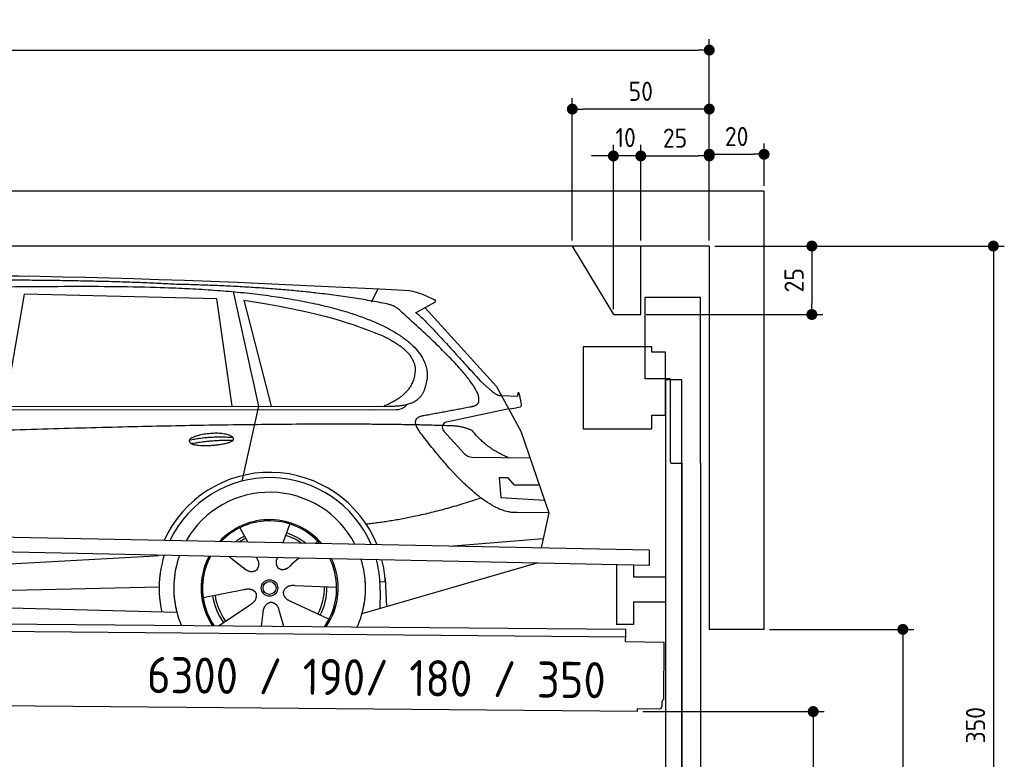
# Model space of a CAD drawing. Header units: millimetres. Extents: x -411 to 6777, y 0 to 6427.
# Tile 6 of 6: x 3183 to 6777, y 3726 to 6427. Entities that reach past the tile are written whole.
import ezdxf

# ---------------------------------------------------------------- set-up
doc = ezdxf.new("R2010")
doc.units = ezdxf.units.MM
doc.layers.add('4', color=3, linetype='Continuous')
for name, color, linetype, lineweight in [('car', 10, 'Continuous', 25), ('Freiraum', 7, 'Continuous', 25), ('Gebäude', 7, 'Continuous', 25), ('Logo', 7, 'Continuous', 25), ('Plattform', 7, 'Continuous', 25), ('Ständer vorne', 7, 'Continuous', 25), ('Tor', 200, 'Continuous', 25)]:
    doc.layers.add(name, color=color, linetype=linetype, lineweight=lineweight)
doc.styles.get("Standard").update_dxf_attribs({"font": 'ISOCP.SHX'})
doc.dimstyles.new('GEN-ISO', dxfattribs={"dimscale": 20, "dimtxt": 3.5, "dimasz": 2, "dimexe": 2, "dimexo": 1, "dimgap": 1.5, "dimtad": 1, "dimdec": 1, "dimlfac": 0.1, "dimdsep": 46, "dimtxsty": 'STANDARD', "dimblk": 'PUNKT', "dimcen": 2, "dimclrd": 256, "dimclre": 256, "dimclrt": 2, "dimadec": 0, "dimazin": 0, "dimtp": 0.1, "dimtm": 0.1, "dimtfac": 0.71, "dimtdec": 1, "dimtmove": 2, "dimatfit": 3, "dimldrblk": 'PUNKT', "dimfxl": 2, "dimtolj": 1, "dimarcsym": 0})

# ---------------------------------------------------------------- blocks, each defined once
blk = doc.blocks.new('PUNKT')
at = {"layer": '4', "color": 0, "linetype": 'ByBlock'}
blk.add_line((-0.5, 0), (-1, 0), dxfattribs=at)
at = {"layer": '4', "color": 0, "linetype": 'ByBlock', "const_width": 0.5}
blk.add_lwpolyline([(-0.25, 0, 1), (0.25, 0, 1)], format="xyb", close=True, dxfattribs=at)
blk = doc.blocks.new('*D34')
at = {"layer": '4', "lineweight": -2, "transparency": 16777216}
for p, q in [((5720, 5600), (6776.9, 5600)), ((6736.9, 5560), (6736.9, 2140)), ((6295.4, 2100), (6776.9, 2100))]:
    blk.add_line(p, q, dxfattribs=at)
at = {"layer": 'Defpoints', "color": 0, "transparency": 16777216}
for p in [(5700, 5600), (6275.4, 2100), (6736.9, 2100)]:
    blk.add_point(p, dxfattribs=at)
at = {"layer": '4', "lineweight": -2, "transparency": 16777216, "xscale": 40, "yscale": 40, "zscale": 40}
for p, rotation in [((6736.9, 5600), 90), ((6736.9, 2100), 270)]:
    blk.add_blockref('PUNKT', p, dxfattribs=dict(at, rotation=rotation))
at = {"layer": '4', "color": 2, "transparency": 16777216, "insert": (6671.9, 3850), "char_height": 70, "attachment_point": 5, "rotation": 90}
blk.add_mtext('350', dxfattribs=at)
blk = doc.blocks.new('*D36')
at = {"layer": '4', "lineweight": -2, "transparency": 16777216}
for p, q in [((5920, 4200), (6446.5, 4200)), ((6406.5, 4160), (6406.5, 2140)), ((6295.4, 2100), (6446.5, 2100))]:
    blk.add_line(p, q, dxfattribs=at)
at = {"layer": 'Defpoints', "color": 0, "transparency": 16777216}
for p in [(5900, 4200), (6275.4, 2100), (6406.5, 2100)]:
    blk.add_point(p, dxfattribs=at)
at = {"layer": '4', "lineweight": -2, "transparency": 16777216, "xscale": 40, "yscale": 40, "zscale": 40}
for p, rotation in [((6406.5, 4200), 90), ((6406.5, 2100), 270)]:
    blk.add_blockref('PUNKT', p, dxfattribs=dict(at, rotation=rotation))
at = {"layer": '4', "color": 2, "transparency": 16777216, "insert": (6341.5, 3150), "char_height": 70, "attachment_point": 5, "rotation": 90}
blk.add_mtext('H2', dxfattribs=at)
blk = doc.blocks.new('*D37')
at = {"layer": '4', "lineweight": -2, "transparency": 16777216}
for p, q in [((200, 5620.9), (200, 6355.8)), ((5700, 5820.9), (5700, 6355.8)), ((240, 6315.8), (5660, 6315.8))]:
    blk.add_line(p, q, dxfattribs=at)
at = {"layer": 'Defpoints', "color": 0, "transparency": 16777216}
for p in [(5700, 6315.8), (5700, 5800.9), (200, 5600.9)]:
    blk.add_point(p, dxfattribs=at)
at = {"layer": '4', "lineweight": -2, "transparency": 16777216, "xscale": 40, "yscale": 40, "zscale": 40, "rotation": 180}
blk.add_blockref('PUNKT', (200, 6315.8), dxfattribs=at)
at = {"layer": '4', "lineweight": -2, "transparency": 16777216, "xscale": 40, "yscale": 40, "zscale": 40}
blk.add_blockref('PUNKT', (5700, 6315.8), dxfattribs=at)
at = {"layer": '4', "color": 2, "transparency": 16777216, "insert": (2950, 6380.8), "char_height": 70, "attachment_point": 5}
blk.add_mtext('550', dxfattribs=at)
blk = doc.blocks.new('*D38')
at = {"layer": '4', "lineweight": -2, "transparency": 16777216}
for p, q in [((5457.5, 3900), (6119.3, 3900)), ((6079.3, 3860), (6079.3, 2140)), ((6099.3, 2100), (6119.3, 2100))]:
    blk.add_line(p, q, dxfattribs=at)
at = {"layer": 'Defpoints', "color": 0, "transparency": 16777216}
for p in [(5437.5, 3900), (6079.3, 2100), (6079.3, 2100)]:
    blk.add_point(p, dxfattribs=at)
at = {"layer": '4', "lineweight": -2, "transparency": 16777216, "xscale": 40, "yscale": 40, "zscale": 40}
for p, rotation in [((6079.3, 3900), 90), ((6079.3, 2100), 270)]:
    blk.add_blockref('PUNKT', p, dxfattribs=dict(at, rotation=rotation))
at = {"layer": '4', "color": 2, "transparency": 16777216, "insert": (6004.7, 3009.2), "char_height": 70, "attachment_point": 5, "rotation": 90}
blk.add_mtext('180', dxfattribs=at)
blk = doc.blocks.new('*D39')
at = {"layer": '4', "lineweight": -2, "transparency": 16777216}
for p, q in [((5450, 5771.3), (5450, 5969.1)), ((5700, 5770.9), (5700, 5969.1)), ((5490, 5929.1), (5660, 5929.1))]:
    blk.add_line(p, q, dxfattribs=at)
at = {"layer": 'Defpoints', "color": 0, "transparency": 16777216}
for p in [(5700, 5929.1), (5450, 5751.3), (5700, 5750.9)]:
    blk.add_point(p, dxfattribs=at)
at = {"layer": '4', "lineweight": -2, "transparency": 16777216, "xscale": 40, "yscale": 40, "zscale": 40, "rotation": 180}
blk.add_blockref('PUNKT', (5450, 5929.1), dxfattribs=at)
at = {"layer": '4', "lineweight": -2, "transparency": 16777216, "xscale": 40, "yscale": 40, "zscale": 40}
blk.add_blockref('PUNKT', (5700, 5929.1), dxfattribs=at)
at = {"layer": '4', "color": 2, "transparency": 16777216, "insert": (5575, 5994.2), "char_height": 70, "attachment_point": 5}
blk.add_mtext('25', dxfattribs=at)
blk = doc.blocks.new('*D40')
at = {"layer": '4', "lineweight": -2, "transparency": 16777216}
for p, q in [((5200, 5620), (5200, 6140.1)), ((5700, 5620), (5700, 6140.1)), ((5660, 6100.1), (5240, 6100.1))]:
    blk.add_line(p, q, dxfattribs=at)
at = {"layer": 'Defpoints', "color": 0, "transparency": 16777216}
for p in [(5200, 6100.1), (5200, 5600), (5700, 5600)]:
    blk.add_point(p, dxfattribs=at)
at = {"layer": '4', "lineweight": -2, "transparency": 16777216, "xscale": 40, "yscale": 40, "zscale": 40, "rotation": 180}
blk.add_blockref('PUNKT', (5200, 6100.1), dxfattribs=at)
at = {"layer": '4', "lineweight": -2, "transparency": 16777216, "xscale": 40, "yscale": 40, "zscale": 40}
blk.add_blockref('PUNKT', (5700, 6100.1), dxfattribs=at)
at = {"layer": '4', "color": 2, "transparency": 16777216, "insert": (5450, 6165.1), "char_height": 70, "attachment_point": 5}
blk.add_mtext('50', dxfattribs=at)
blk = doc.blocks.new('*D41')
at = {"layer": '4', "lineweight": -2, "transparency": 16777216}
for p, q in [((5720, 5600), (6114.4, 5600)), ((6074.4, 5560), (6074.4, 5390)), ((5470, 5350), (6114.4, 5350))]:
    blk.add_line(p, q, dxfattribs=at)
at = {"layer": 'Defpoints', "color": 0, "transparency": 16777216}
for p in [(5700, 5600), (5450, 5350), (6074.4, 5350)]:
    blk.add_point(p, dxfattribs=at)
at = {"layer": '4', "lineweight": -2, "transparency": 16777216, "xscale": 40, "yscale": 40, "zscale": 40}
for p, rotation in [((6074.4, 5600), 90), ((6074.4, 5350), 270)]:
    blk.add_blockref('PUNKT', p, dxfattribs=dict(at, rotation=rotation))
at = {"layer": '4', "color": 2, "transparency": 16777216, "insert": (6009.4, 5475), "char_height": 70, "attachment_point": 5, "rotation": 90}
blk.add_mtext('25', dxfattribs=at)
blk = doc.blocks.new('*D42')
at = {"layer": '4', "lineweight": -2, "transparency": 16777216}
for p, q in [((5350, 5370), (5350, 5969.1)), ((5450, 5620), (5450, 5969.1)), ((5310, 5929.1), (5270, 5929.1)), ((5450, 5929.1), (5350, 5929.1)), ((5490, 5929.1), (5530, 5929.1))]:
    blk.add_line(p, q, dxfattribs=at)
at = {"layer": 'Defpoints', "color": 0, "transparency": 16777216}
for p in [(5350, 5929.1), (5450, 5600), (5350, 5350)]:
    blk.add_point(p, dxfattribs=at)
at = {"layer": '4', "lineweight": -2, "transparency": 16777216, "xscale": 40, "yscale": 40, "zscale": 40}
blk.add_blockref('PUNKT', (5350, 5929.1), dxfattribs=at)
at = {"layer": '4', "lineweight": -2, "transparency": 16777216, "xscale": 40, "yscale": 40, "zscale": 40, "rotation": 180}
blk.add_blockref('PUNKT', (5450, 5929.1), dxfattribs=at)
at = {"layer": '4', "color": 2, "transparency": 16777216, "insert": (5394.7, 5996.1), "char_height": 70, "attachment_point": 5}
blk.add_mtext('10', dxfattribs=at)
blk = doc.blocks.new('Car')
at = {"layer": 'car'}
for p, q in [((3912.5, 5469.5), (4009.1, 5052.1)), ((4417.8, 5436.7), (4441.6, 5484.2)), ((3083.6, 5043.1), (3150.7, 5452.9)), ((3852.4, 5443), (3150.7, 5452.9)), ((3911.9, 5051.1), (3852.4, 5443)), ((3952, 5438.8), (4055.1, 5052.5)), ((4649.3, 5438.1), (4579.2, 5398.9)), ((4612.5, 5417.5), (4876.8, 5131.6)), ((4816.5, 5152.7), (4862.1, 5112.8)), ((4876.8, 5131.6), (4967.4, 4969.4)), ((4894.7, 5099.6), (4954.9, 5097.5)), ((1784.8, 5021.7), (4428.1, 5042.7)), ((1831.7, 5031), (4483.6, 5056.7)), ((4009.1, 5052.1), (3950.7, 4777.9)), ((4428.1, 5042.7), (4511, 5044.1)), ((4922.1, 5050.5), (4695.7, 5000.6)), ((4922.1, 5050.5), (4949.8, 5054.5)), ((4685.4, 4967.5), (4760.4, 4886.3)), ((4967.4, 4969.4), (5071.8, 4671.8)), ((4789.6, 4873.4), (5001.4, 4872.6)), ((4922.1, 4798.6), (4889.5, 4798.6)), ((4889.5, 4798.6), (4896.3, 4727.1)), ((4945.9, 4772.7), (4922.1, 4798.6)), ((5036.4, 4772.7), (4945.9, 4772.7)), ((4896.3, 4727.1), (5055.4, 4718.5)), ((5071.8, 4671.8), (4954.9, 4672.2)), ((5071.8, 4671.8), (5045.2, 4543.9)), ((3944.7, 4607.6), (3974.2, 4555.4)), ((4126.8, 4623), (4101.9, 4554)), ((4709.2, 4547.5), (5052.4, 4578.4)), ((3972.9, 4557.8), (3974.2, 4555.4)), ((4228.9, 4561.2), (4221.2, 4552.8)), ((1747.1, 4381.9), (3616.1, 4501.2)), ((3616.1, 4501.2), (3648.6, 4503.2)), ((3908, 4501.6), (3959.6, 4461.5)), ((3908.2, 4501.6), (3968.9, 4454.4)), ((4005.2, 4500.5), (4011.4, 4489.6)), ((4082.4, 4499.6), (4078.6, 4489.2)), ((4161.1, 4498.6), (4134.4, 4474.6)), ((5029.3, 4488.4), (4393.2, 4297)), ((5033.9, 4489.8), (4990.2, 4476.7)), ((4476.4, 4427.2), (4483, 4324)), ((1766.9, 4330), (3652.3, 4388.6)), ((4299.9, 4392.7), (4148.5, 4397.7)), ((4477.2, 4415.2), (4457.9, 4413.9)), ((3812.7, 4351.6), (3961.1, 4381.8)), ((4458.7, 4381.4), (4457.6, 4316.4)), ((1668.4, 4331.7), (3717.4, 4297)), ((3869.9, 4248.9), (3984.4, 4326.5)), ((4272.7, 4276.5), (4134.9, 4339.2)), ((4027, 4249), (4032.5, 4297.4)), ((4107.8, 4249), (4092.3, 4302.5))]:
    blk.add_line(p, q, dxfattribs=at)
for radius in [30.1, 23.6]:
    blk.add_circle((4054.9, 4388.8), radius, dxfattribs=at)
for centre, radius, start, end in [((4700, 4981.1), 20, 102.4358, 222.7473), ((4789.8, 4913.4), 40, 222.7473, 269.7861), ((4055.3, 4388.2), 422.7, 22.5487, 156.2143), ((4055.3, 4388.2), 403.4, 23.7263, 155.0367), ((4055.3, 4388.2), 350, 27.7494, 151.0136), ((4055.3, 4388.2), 250, 41.078, 137.685), ((4055.3, 4388.2), 250, 41.078, 137.685), ((4055.3, 4388.2), 250, 41.078, 137.685), ((4054.9, 4388.8), 245, 41.9641, 136.7989), ((4054.9, 4388.8), 209.6, 116.262, 127.1225), ((4054.9, 4388.8), 200.6, 116.1152, 123.6695), ((4054.9, 4388.8), 200.6, 55.0934, 73.5463), ((4054.9, 4388.8), 209.6, 51.6404, 73.3995), ((4054.9, 4388.8), 245, 41.9641, 44.7348), ((4055.3, 4388.2), 422.7, 164.0109, 164.2126), ((4055.3, 4388.2), 422.7, 164.0109, 164.2126), ((4055.3, 4388.2), 403.4, 163.2593, 179.9464), ((4055.3, 4388.2), 403.4, 163.2593, 179.9464), ((4055.3, 4388.2), 350, 160.7243, 195.1055), ((4055.3, 4388.2), 350, 160.7243, 195.1055), ((4055.3, 4388.2), 250, 152.8016, 213.8648), ((4055.3, 4388.2), 250, 152.8016, 213.4506), ((4055.3, 4388.2), 250, 152.8016, 213.4506), ((4054.9, 4388.8), 245, 152.3519, 188.7348), ((4054.9, 4388.8), 245, 152.3519, 188.7348), ((4055.3, 4388.2), 250, 326.1848, 25.8498), ((4055.3, 4388.2), 250, 326.1848, 25.8498), ((4054.9, 4388.8), 245, 0.9266, 26.2995), ((4055.3, 4388.2), 350, 344.8945, 17.9271), ((4055.3, 4388.2), 350, 344.8945, 17.9271), ((4055.3, 4388.2), 403.4, 3.6504, 15.3921), ((4055.3, 4388.2), 403.4, 3.6504, 15.3921), ((4055.3, 4388.2), 422.7, 3.6504, 14.6404), ((4055.3, 4388.2), 422.7, 3.6504, 14.6404), ((4055.3, 4388.2), 403.4, 173.0827, 193.1146), ((4055.3, 4388.2), 350, 172.1254, 203.4635), ((4055.3, 4388.2), 250, 169.2195, 213.8648), ((4054.9, 4388.8), 245, 169.1336, 214.8006), ((4054.9, 4388.8), 245, 325.2489, 9.5178), ((4055.3, 4388.2), 250, 326.1848, 9.4319), ((4055.3, 4388.2), 350, 336.586, 6.526), ((4055.3, 4388.2), 403.4, 359.0315, 5.5686), ((4054.9, 4388.8), 200.6, 332.1152, 1.5463), ((4054.9, 4388.8), 209.6, 332.262, 1.3995), ((4055.3, 4388.2), 422.7, 3.6504, 3.7403), ((4054.9, 4388.8), 209.6, 188.262, 217.3995), ((4054.9, 4388.8), 200.6, 188.1152, 217.5463)]:
    blk.add_arc(centre, radius, start, end, dxfattribs=at)
for points, degree in [([(2210.6, 5472.9), (2497.6, 5537.1), (3382.7, 5532), (4555.2, 5479.4)], 3), ([(3705.3, 5494.3), (3357, 5510.5), (2741.1, 5500.1)], 2), ([(4480.9, 5428.4), (4179.8, 5488.2), (3705.3, 5494.3)], 2), ([(4555.2, 5479.4), (4602.1, 5470.4), (4611, 5462.2), (4648.5, 5446.7)], 3), ([(3952, 5438.8), (4206.4, 5402.2), (4320, 5367.6), (4453.3, 5316.1)], 3), ([(4530.6, 5398), (4512.5, 5419.7), (4480.9, 5428.4)], 2), ([(4649.3, 5438.1), (4650.9, 5439.8), (4651.6, 5442.8), (4651, 5445.6), (4648.5, 5446.7)], 4), ([(4795.5, 5060), (4884.6, 5088.9), (4530.6, 5398)], 2), ([(4579.2, 5398.9), (4587, 5403.3), (4816.5, 5152.7)], 2), ([(4453.3, 5316.1), (4567.8, 5265.2), (4578.6, 5200.1)], 2), ([(4578.6, 5200.1), (4584.2, 5105.6), (4466.9, 5056.5)], 2), ([(4483.6, 5056.7), (4533.6, 5057.2), (4606.6, 5062.5), (4614.3, 5109.4), (4622.6, 5152.6)], 4), ([(4862.1, 5112.8), (4870.4, 5105.6), (4883.7, 5098), (4892.8, 5098), (4894.7, 5099.6)], 4), ([(4954.9, 5097.5), (4956.1, 5136.4), (4967.5, 5062.2)], 2), ([(4582.2, 5077.2), (4582.2, 5077.3), (4582.3, 5077.3), (4582.4, 5077.3)], 3), ([(4511, 5044.1), (4530.2, 5044.9), (4545, 5054), (4552.2, 5064.3)], 3), ([(4967.5, 5062.2), (4967.7, 5058.5), (4962.2, 5056.8), (4949.8, 5054.5)], 3), ([(4601.3, 4959.2), (4557, 5017.5), (4616.9, 5024.7)], 2), ([(4702.9, 4987), (3826.2, 5007.4), (1394.2, 4872.9)], 2), ([(4790.7, 4969.4), (4753.3, 4987.5), (4702.9, 4987)], 2), ([(4922.1, 4872.9), (4836.5, 4908), (4790.7, 4969.4)], 2), ([(3757.4, 4926.2), (3832.9, 4943.1), (3916.4, 4937.4)], 2), ([(3764.6, 4913.4), (3838.6, 4928), (3916.5, 4927.3)], 2), ([(4954.9, 4672.2), (4829.2, 4664), (4601.3, 4959.2)], 2), ([(4823, 4723.6), (4598.3, 4646.1), (4405.5, 4624.9)], 2), ([(3959.8, 4461.5), (3983.3, 4439.8), (4006.5, 4453.4)], 2), ([(4148.5, 4397.7), (4116.8, 4401.4), (4106, 4376.8)], 2), ([(3961.1, 4381.8), (3991.8, 4390.8), (4006.6, 4368.4)], 2), ([(3984.4, 4326.5), (4012.3, 4342.2), (4006.6, 4368.4)], 2), ([(4134.9, 4339.2), (4104.8, 4350), (4106, 4376.8)], 2), ([(4032.5, 4297.4), (4033.4, 4329.4), (4059.3, 4336.5)], 2), ([(4092.3, 4302.5), (4086, 4333.8), (4059.3, 4336.5)], 2)]:
    blk.add_open_spline(points, degree=degree, dxfattribs=at)
for points, degree, knots in [([(2380.3, 5460.7), (2406.8, 5463), (2546.2, 5466.1), (3567.5, 5495.6), (4187.7, 5494.9), (4644.7, 5326.4), (4622.6, 5152.6)], 4, [0.0821318, 0.0821318, 0.0821318, 0.0821318, 0.0821318, 0.258851, 0.508851, 1, 1, 1, 1, 1]), ([(4616.9, 5024.7), (4783.5, 5057.3), (4786.3, 5057.9), (4794.6, 5059.8), (4795.5, 5060)], 1, [0.1611508, 0.1611508, 1, 1.0196119, 1.078724, 1.0847856, 1.0847856]), ([(3764.6, 4913.4), (3741, 4929.8), (3786.5, 4945.5), (3869.1, 4965.7), (3962.1, 4932.6), (3900.1, 4908.8), (3791, 4901.6), (3769.5, 4910.4), (3764.6, 4913.4)], 5, [0, 0, 0, 0, 0, 0, 0.300106, 0.500106, 0.700106, 1, 1, 1, 1, 1, 1]), ([(4011.4, 4489.6), (4013.1, 4485.5), (4014.1, 4481.5), (4014.5, 4477.6), (4015.2, 4469), (4012.5, 4460.9), (4006.5, 4453.4)], 3, [0.2167758, 0.2167758, 0.2167758, 0.2167758, 0.4600873, 0.4600873, 0.4600873, 1, 1, 1, 1]), ([(4078.6, 4489.2), (4078.1, 4486.1), (4077.9, 4483.1), (4077.9, 4480.1), (4078.3, 4477.3), (4079.1, 4471.6), (4081.2, 4466.2), (4084.8, 4461.7), (4089.7, 4458.8)], 4, [0.3191838, 0.3191838, 0.3191838, 0.3191838, 0.3191838, 0.5438253, 0.5438253, 0.5438253, 0.5438253, 1, 1, 1, 1, 1]), ([(4134.4, 4474.6), (4134.4, 4474.6), (4134.4, 4474.6), (4134.4, 4474.6), (4134.4, 4474.6), (4125.4, 4464.8), (4114.8, 4454.8), (4100.5, 4452.2), (4089.7, 4458.8)], 4, [-0.000003, -0.000003, -0.000003, -0.000003, -0.000003, 0, 0, 0, 0, 1, 1, 1, 1, 1])]:
    blk.add_open_spline(points, degree=degree, knots=knots, dxfattribs=at)
blk = doc.blocks.new('*D48')
at = {"layer": '4', "lineweight": -2, "transparency": 16777216}
for p, q in [((5700, 5620), (5700, 5975.1)), ((5900, 5820), (5900, 5975.1)), ((5740, 5935.1), (5860, 5935.1))]:
    blk.add_line(p, q, dxfattribs=at)
at = {"layer": 'Defpoints', "color": 0, "transparency": 16777216}
for p in [(5900, 5935.1), (5900, 5800), (5700, 5600)]:
    blk.add_point(p, dxfattribs=at)
at = {"layer": '4', "lineweight": -2, "transparency": 16777216, "xscale": 40, "yscale": 40, "zscale": 40, "rotation": 180}
blk.add_blockref('PUNKT', (5700, 5935.1), dxfattribs=at)
at = {"layer": '4', "lineweight": -2, "transparency": 16777216, "xscale": 40, "yscale": 40, "zscale": 40}
blk.add_blockref('PUNKT', (5900, 5935.1), dxfattribs=at)
at = {"layer": '4', "color": 2, "transparency": 16777216, "insert": (5800, 6000.1), "char_height": 70, "attachment_point": 5}
blk.add_mtext('20', dxfattribs=at)
blk = doc.blocks.new('Plattform OG 6200 550')
at = {"layer": 'Plattform'}
for p, q in [((5482.3, 4489.6), (348.5, 4592)), ((5481.2, 4433.6), (347.5, 4541)), ((5481.2, 4433.6), (5482.3, 4489.5)), ((5361.5, 4436.1), (5361.5, 4218.3)), ((5423.5, 4434.7), (5423.5, 4390.8)), ((5539.9, 4390.8), (5423.5, 4390.8)), ((5423.5, 4300.8), (5423.5, 4218.3)), ((5423.5, 4300.8), (5539.9, 4300.8)), ((440.2, 4243.6), (5395, 4200.4)), ((446, 4216.5), (5394.8, 4173.4)), ((5423.5, 4218.3), (5361.5, 4218.3)), ((5394.7, 4156.2), (5394.9, 4180.2)), ((5394.9, 4180.2), (5395, 4195.2)), ((5395, 4195.2), (5395, 4200.4)), ((5394.7, 4156.2), (5534.1, 4153)), ((5534.1, 4153), (5532.3, 3944)), ((5437.5, 3900), (372.6, 3944.2)), ((5527.6, 3920.1), (5527.8, 3938.2)), ((5437.5, 3900), (5437.5, 3910.8)), ((5437.5, 3910.8), (5517.5, 3910.1))]:
    blk.add_line(p, q, dxfattribs=at)
for centre, radius, start, end in [((5517.6, 3920.1), 10, 269.5, 359.5), ((5526.2, 3944.1), 6.08, 284.5689, 358.9086)]:
    blk.add_arc(centre, radius, start, end, dxfattribs=at)
blk = doc.blocks.new('Tor 335 bis 365 Gebäude')
at = {"layer": 'Tor'}
for p, q in [((5465.6, 5114.5), (5465.6, 5413)), ((5465.6, 5413), (5668, 5413)), ((5668, 4807.1), (5668, 5413)), ((5557, 5114.5), (5465.6, 5114.5)), ((5557, 5114.5), (5557, 4813)), ((5562, 4807.1), (5600, 4807.1)), ((5600, 4807.1), (5600, 4807)), ((5668, 4807), (5668, 4807.1)), ((5600, 2087), (5668, 2087))]:
    blk.add_line(p, q, dxfattribs=at)
at = {"layer": 'Tor', "lineweight": 25}
blk.add_line((5600, 4807.1), (5600, 2087), dxfattribs=at)
at = {"layer": 'Tor'}
blk.add_lwpolyline([(5668, 4807.1), (5668, 2087)], dxfattribs=at)
blk.add_arc((5563, 4813), 6, 180, 260.4059, dxfattribs=at)
blk = doc.blocks.new('Ständer vorne ab 340')
at = {"layer": 'Ständer vorne'}
for p, q in [((5240, 5232), (5240, 4932)), ((5490, 5232), (5240, 5232)), ((5490, 5212), (5490, 5232)), ((5540, 5212), (5490, 5212)), ((5540, 4982), (5540, 5212)), ((5540.2, 5112), (5539.8, 5112)), ((5540, 5112), (5540, 2100)), ((5600, 5112), (5540, 5112)), ((5600, 2098.7), (5600, 5112)), ((5490, 4932), (5490, 4982)), ((5490, 4982), (5540, 4982)), ((5240, 4932), (5490, 4932)), ((5540, 4827.4), (5540, 4828.4)), ((5511.2, 2095), (5511.2, 2087)), ((5595.1, 2095), (5511.2, 2095)), ((5511.2, 2087), (5600, 2087)), ((5600, 2087), (5600, 2090))]:
    blk.add_line(p, q, dxfattribs=at)
blk = doc.blocks.new('Gebäude_350_GT190')
at = {"layer": 'Freiraum'}
blk.add_lwpolyline([(5200, 5600), (5350, 5350), (5450, 5350), (5450, 5600)], dxfattribs=at)
at = {"layer": 'Gebäude'}
for p, q in [((5900, 5800), (0, 5800)), ((5900, 4200), (5900, 5800)), ((5700, 5600), (200, 5600)), ((5700, 5600), (5700, 4200)), ((5900, 4200), (5700, 4200))]:
    blk.add_line(p, q, dxfattribs=at)

msp = doc.modelspace()

# ---------------------------------------------------------------- block references
at = {"layer": 'car', "rotation": 359.4752422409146}
msp.add_blockref('Car', (0, 0), dxfattribs=at)
at = {"layer": 'Gebäude'}
msp.add_blockref('Gebäude_350_GT190', (0, 0), dxfattribs=at)
at = {"layer": 'Plattform'}
msp.add_blockref('Plattform OG 6200 550', (0, 0), dxfattribs=at)
at = {"layer": 'Ständer vorne'}
msp.add_blockref('Ständer vorne ab 340', (0, 0), dxfattribs=at)
at = {"layer": 'Tor'}
msp.add_blockref('Tor 335 bis 365 Gebäude', (0, 0), dxfattribs=at)

# ---------------------------------------------------------------- texts
at = {"layer": 'Logo'}
msp.add_text('6300 / 190/ 180 / 350', height=132, rotation=359.32032, dxfattribs=at).set_placement((3647.25, 3967.99))

# ---------------------------------------------------------------- dimensions: what is measured, and where the dimension line sits
at = {"layer": '4'}
for base, p1, p2, override, picture, middle in [((5700, 6315.8), (200, 5600.88), (5700, 5800.88), {"dimtdec": 3, "dimtolj": 0}, '*D37', (2950, 6380.8)), ((5200, 6100.12), (5700, 5600), (5200, 5600), {"dimtdec": 3, "dimtolj": 0}, '*D40', (5450, 6165.12)), ((5700, 5929.15), (5449.99, 5751.29), (5700, 5750.88), {"dimtdec": 3, "dimtolj": 0}, '*D39', (5575, 5994.16)), ((5900, 5935.09), (5700, 5600), (5900, 5800), {"dimtol": 0, "dimlim": 0, "dimtp": 0.1, "dimtm": 0.1, "dimtfac": 0.71, "dimtdec": 3, "dimtolj": 0, "dimtzin": 8}, '*D48', (5800, 6000.1))]:
    dim = msp.add_linear_dim(base=base, p1=p1, p2=p2, dimstyle='GEN-ISO', override=override, dxfattribs=at)
    dim.commit()
    dim.dimension.update_dxf_attribs({"geometry": picture, "text_midpoint": middle})
dim = msp.add_linear_dim(base=(5350, 5929.15), p1=(5449.99, 5600), p2=(5350, 5350), dimstyle='GEN-ISO', override={"dimtdec": 3, "dimtolj": 0}, dxfattribs=at)
dim.commit()
dim.dimension.update_dxf_attribs({"geometry": '*D42', "text_midpoint": (5394.75, 5996.13), "dimtype": 160})
for base, p2, override, picture, middle in [((6074.39, 5350), (5450, 5350), {"dimtdec": 3, "dimtolj": 0}, '*D41', (6009.39, 5475)), ((6736.86, 2100), (6275.45, 2100), {"dimdec": 0, "dimtdec": 3, "dimtolj": 0}, '*D34', (6671.86, 3850))]:
    dim = msp.add_linear_dim(base=base, p1=(5700, 5600), p2=p2, angle=90, dimstyle='GEN-ISO', override=override, dxfattribs=at)
    dim.commit()
    dim.dimension.update_dxf_attribs({"geometry": picture, "text_midpoint": middle})
dim = msp.add_linear_dim(base=(6406.55, 2100), p1=(5900, 4200), p2=(6275.45, 2100), angle=90, text='H2', dimstyle='GEN-ISO', override={"dimdec": 0, "dimtdec": 3, "dimtolj": 0}, dxfattribs=at)
dim.commit()
dim.dimension.update_dxf_attribs({"geometry": '*D36', "text_midpoint": (6341.54, 3150)})
dim = msp.add_linear_dim(base=(6079.31, 2100), p1=(5437.5, 3899.97), p2=(6079.31, 2100), angle=90, dimstyle='GEN-ISO', override={"dimtdec": 3, "dimtolj": 0}, dxfattribs=at)
dim.commit()
dim.dimension.update_dxf_attribs({"geometry": '*D38', "text_midpoint": (6004.71, 3009.23), "dimtype": 160})

doc.saveas('drawing.dxf')
